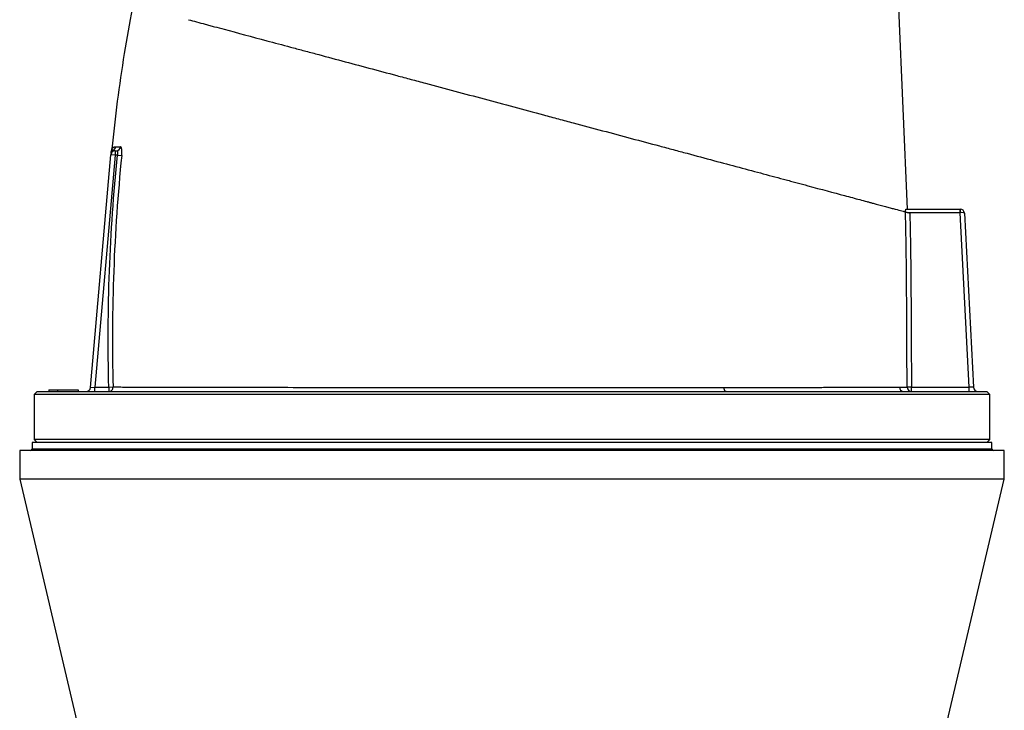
# Model space of a CAD drawing. Header units: millimetres. Extents: x 1760 to 3240, y 826 to 4276.
# Tile 9 of 10: x 2162 to 2838, y 3353 to 3826. Entities that reach past the tile are written whole.
import ezdxf

# ---------------------------------------------------------------- set-up
doc = ezdxf.new("R2010")
doc.units = ezdxf.units.MM

msp = doc.modelspace()

# ---------------------------------------------------------------- linework, layer by layer
at = {"color": 7, "linetype": 'Continuous', "lineweight": 25}
for p, q in [((2771.24, 3696.13), (2765.09, 3834.03)), ((2211.08, 3573.87), (2225.04, 3733.39)), ((2228.03, 3733.13), (2214.12, 3574.13)), ((2228.03, 3733.13), (2225.04, 3733.39)), ((2225.46, 3736.47), (2225.45, 3736.47)), ((2228.03, 3736.13), (2228.03, 3733.13)), ((2228.03, 3736.13), (2228.75, 3736.13)), ((2229.52, 3733.13), (2228.03, 3733.13)), ((2229.52, 3733.13), (2232.42, 3732.84)), ((2770.05, 3696.13), (2807.13, 3696.13)), ((2807.13, 3693.63), (2771.82, 3693.63)), ((2807.13, 3696.13), (2807.13, 3693.63)), ((2807.13, 3696.13), (2807.15, 3696.13)), ((2807.28, 3693.63), (2807.13, 3693.63)), ((2813.39, 3574.13), (2807.13, 3693.63)), ((2810.15, 3693.28), (2816.4, 3573.97)), ((2174.5, 3571.13), (2172.5, 3569.13)), ((2174.5, 3571.13), (2825.5, 3571.13)), ((2182.48, 3572.13), (2182.5, 3571.13)), ((2182.48, 3572.13), (2188.52, 3572.13)), ((2188.52, 3572.13), (2188.5, 3571.13)), ((2188.52, 3572.13), (2188.5, 3571.13)), ((2188.52, 3572.13), (2188.52, 3572.13)), ((2188.52, 3572.13), (2202.52, 3572.13)), ((2202.52, 3572.13), (2202.5, 3571.13)), ((2202.52, 3572.13), (2202.5, 3571.13)), ((2202.52, 3572.13), (2202.52, 3572.13)), ((2211.08, 3573.87), (2214.12, 3574.13)), ((2214.12, 3571.13), (2214.12, 3574.13)), ((2214.12, 3574.13), (2223.57, 3574.13)), ((2223.57, 3574.13), (2226.5, 3574.2)), ((2223.57, 3574.13), (2223.57, 3571.13)), ((2773.89, 3574.13), (2770.9, 3574.1)), ((2773.89, 3571.13), (2773.89, 3574.13)), ((2773.89, 3574.13), (2813.39, 3574.13)), ((2813.39, 3571.13), (2813.39, 3574.13)), ((2816.4, 3573.97), (2813.39, 3574.13)), ((2827.5, 3569.13), (2825.5, 3571.13)), ((2172.5, 3569.13), (2172.5, 3538.13)), ((2827.5, 3569.13), (2172.5, 3569.13)), ((2827.5, 3538.13), (2827.5, 3569.13)), ((2172.5, 3538.13), (2174.5, 3536.13)), ((2827.5, 3538.13), (2172.5, 3538.13)), ((2825.5, 3536.13), (2827.5, 3538.13)), ((2162.5, 3530.63), (2162.5, 3511.13)), ((2837.5, 3530.63), (2162.5, 3530.63)), ((2171, 3536.13), (2171, 3531.63)), ((2829, 3536.13), (2171, 3536.13)), ((2829, 3531.63), (2829, 3536.13)), ((2837.5, 3511.13), (2837.5, 3530.63)), ((2162.5, 3511.13), (2210.01, 3309.57)), ((2837.5, 3511.13), (2162.5, 3511.13)), ((2789.99, 3309.57), (2837.5, 3511.13))]:
    msp.add_line(p, q, dxfattribs=at)
at = {"color": 1, "linetype": 'Continuous', "lineweight": 25}
msp.add_line((2829, 3531.63), (2171, 3531.63), dxfattribs=at)
at = {"color": 7, "linetype": 'Continuous', "lineweight": 25, "flags": 128}
msp.add_lwpolyline([(2646.84, 3571.13), (2646.55, 3571.18), (2646.27, 3571.34), (2646.01, 3571.59), (2645.78, 3571.93), (2645.59, 3572.35), (2645.44, 3572.83), (2645.34, 3573.36), (2645.29, 3573.91)], dxfattribs=at)
at = {"color": 7, "linetype": 'Continuous', "lineweight": 25}
for centre, radius, start, end in [((2228.03, 3733.13), 3, 90, 175), ((2228.08, 3733.84), 2.99, 117.80823, 174.97062), ((2228.22, 3735.39), 3, 158.52985, 174.98299), ((2225.25, 3739.12), 3, 298.59876, 354.2324), ((2228.72, 3739.08), 2.96, 270.5887, 354.88473), ((2795.27, 3694.25), 12.03, 357.04331, 8.95669), ((2807.15, 3693.13), 3, 3, 90), ((2208.09, 3574.13), 3, 270, 355), ((2223.53, 3574.09), 2.97, 270.71728, 2.0882), ((2768.53, 3574.1), 2.97, 181.37353, 269.48511), ((2773.89, 3574.12), 2.99, 180.36658, 269.90634), ((2819.4, 3574.13), 3, 183, 270), ((2170, 3531.63), 1, 270, 0), ((2830, 3531.63), 1, 180, 270)]:
    msp.add_arc(centre, radius, start, end, dxfattribs=at)
msp.add_ellipse((2807.15, 3693.13), major_axis=(3, 0.16), ratio=0.166667, start_param=0, end_param=1.518436, dxfattribs=at)
for points, knots in [([(2239.56, 3833.66), (2237.71, 3823.34), (2233.92, 3802.18), (2229.26, 3770.03), (2226.82, 3748.19), (2225.6, 3737.29)], [0, 0, 0, 0, 0.323091, 0.662083, 1, 1, 1, 1]), ([(2278.22, 3825.89), (2281.81, 3824.93), (2285.64, 3823.9), (2290.74, 3822.53), (2291.78, 3822.25), (2293.88, 3821.69), (2294.95, 3821.4), (2298.19, 3820.54), (2300.4, 3819.94), (2311.67, 3816.92), (2321.42, 3814.31), (2337.11, 3810.11), (2342.51, 3808.66), (2350.89, 3806.41), (2353.73, 3805.65), (2358.05, 3804.5), (2359.5, 3804.11), (2362.41, 3803.33), (2363.88, 3802.94), (2371.23, 3800.97), (2377.21, 3799.36), (2389.38, 3796.1), (2395.56, 3794.44), (2408.13, 3791.08), (2414.52, 3789.37), (2424.24, 3786.76), (2427.51, 3785.89), (2432.44, 3784.56), (2434.1, 3784.12), (2437.41, 3783.23), (2439.08, 3782.79), (2447.4, 3780.56), (2454.07, 3778.77), (2467.47, 3775.18), (2474.19, 3773.38), (2494.4, 3767.96), (2507.96, 3764.33), (2523.31, 3760.21), (2525.02, 3759.76), (2528.44, 3758.84), (2530.15, 3758.38), (2535.26, 3757.01), (2538.65, 3756.11), (2548.77, 3753.39), (2555.45, 3751.6), (2575.32, 3746.28), (2588.32, 3742.8), (2604.24, 3738.53), (2607.41, 3737.68), (2612.14, 3736.41), (2613.72, 3735.99), (2616.86, 3735.15), (2618.42, 3734.73), (2626.21, 3732.64), (2632.3, 3731.01), (2644.2, 3727.82), (2650.01, 3726.27), (2661.36, 3723.22), (2666.9, 3721.74), (2677.68, 3718.85), (2682.92, 3717.45), (2689.27, 3715.75), (2690.53, 3715.41), (2693.03, 3714.74), (2694.27, 3714.41), (2697.96, 3713.42), (2700.36, 3712.78), (2712.05, 3709.64), (2720.45, 3707.39), (2731.66, 3704.39), (2735.16, 3703.45), (2740.07, 3702.14), (2741.64, 3701.71), (2743.92, 3701.1), (2744.67, 3700.9), (2746.13, 3700.51), (2746.85, 3700.32), (2750.35, 3699.38), (2752.88, 3698.7), (2755.73, 3697.94), (2756.28, 3697.79), (2757.36, 3697.5), (2757.88, 3697.36), (2759.43, 3696.95), (2760.42, 3696.68), (2763.25, 3695.92), (2764.93, 3695.47), (2767.06, 3694.9), (2767.7, 3694.73), (2768.55, 3694.5), (2768.82, 3694.43), (2769.31, 3694.3), (2769.54, 3694.24), (2769.75, 3694.18)], [0, 0, 0, 0, 0.03125, 0.03125, 0.039063, 0.039063, 0.046875, 0.046875, 0.0625, 0.0625, 0.125, 0.125, 0.15625, 0.15625, 0.171875, 0.171875, 0.179688, 0.179688, 0.1875, 0.1875, 0.21875, 0.21875, 0.25, 0.25, 0.28125, 0.28125, 0.296875, 0.296875, 0.304687, 0.304687, 0.3125, 0.3125, 0.34375, 0.34375, 0.375, 0.375, 0.4375, 0.4375, 0.445312, 0.445312, 0.453125, 0.453125, 0.46875, 0.46875, 0.5, 0.5, 0.5625, 0.5625, 0.578125, 0.578125, 0.585937, 0.585937, 0.59375, 0.59375, 0.625, 0.625, 0.65625, 0.65625, 0.6875, 0.6875, 0.71875, 0.71875, 0.726563, 0.726563, 0.734375, 0.734375, 0.75, 0.75, 0.8125, 0.8125, 0.84375, 0.84375, 0.859375, 0.859375, 0.867188, 0.867188, 0.875, 0.875, 0.90625, 0.90625, 0.914063, 0.914063, 0.921875, 0.921875, 0.9375, 0.9375, 0.96875, 0.96875, 0.984375, 0.984375, 0.992188, 0.992188, 1, 1, 1, 1]), ([(2223.57, 3574.13), (2222.89, 3600.66), (2223.05, 3627.19), (2225.04, 3680.25), (2226.87, 3706.72), (2229.52, 3733.13)], [0, 0, 0, 0, 0.5, 0.5, 1, 1, 1, 1]), ([(2225.1, 3734.1), (2225.12, 3734.34), (2225.16, 3734.81), (2225.2, 3735.26), (2225.23, 3735.63), (2225.23, 3735.6), (2225.23, 3735.59)], [0, 0, 0, 0, 0.281589, 0.570848, 0.850152, 1, 1, 1, 1]), ([(2225.59, 3737.29), (2225.58, 3737.18), (2225.57, 3736.94), (2225.5, 3736.66), (2225.44, 3736.51), (2225.43, 3736.48)], [0, 0, 0, 0, 0.366853, 0.867083, 1, 1, 1, 1]), ([(2232.42, 3732.84), (2229.78, 3706.49), (2227.95, 3680.08), (2226.47, 3640.39), (2226.18, 3627.15), (2226.03, 3600.68), (2226.16, 3587.44), (2226.5, 3574.2)], [0, 0, 0, 0, 0.5, 0.5, 0.75, 0.75, 1, 1, 1, 1]), ([(2228.75, 3736.13), (2228.83, 3736.13), (2228.91, 3736.11), (2229.06, 3736.04), (2229.13, 3735.99), (2229.27, 3735.85), (2229.33, 3735.76), (2229.44, 3735.55), (2229.48, 3735.43), (2229.56, 3735.15), (2229.59, 3735), (2229.63, 3734.67), (2229.65, 3734.49), (2229.65, 3734.12), (2229.64, 3733.93), (2229.59, 3733.53), (2229.56, 3733.33), (2229.52, 3733.13)], [0, 0, 0, 0, 0.125, 0.125, 0.25, 0.25, 0.375, 0.375, 0.5, 0.5, 0.625, 0.625, 0.75, 0.75, 0.875, 0.875, 1, 1, 1, 1]), ([(2232.42, 3732.84), (2232.46, 3733.23), (2232.49, 3733.62), (2232.54, 3734.4), (2232.55, 3734.77), (2232.55, 3735.32), (2232.55, 3735.49), (2232.54, 3735.84), (2232.53, 3736.01), (2232.5, 3736.5), (2232.47, 3736.81), (2232.4, 3737.36), (2232.36, 3737.61), (2232.25, 3738.04), (2232.19, 3738.22), (2232.09, 3738.45), (2232.06, 3738.51), (2231.98, 3738.62), (2231.95, 3738.67), (2231.83, 3738.78), (2231.75, 3738.82), (2231.67, 3738.82)], [0, 0, 0, 0, 0.125, 0.125, 0.25, 0.25, 0.3125, 0.3125, 0.375, 0.375, 0.5, 0.5, 0.625, 0.625, 0.75, 0.75, 0.8125, 0.8125, 0.875, 0.875, 1, 1, 1, 1]), ([(2770.9, 3574.1), (2770.82, 3584.11), (2770.75, 3594.12), (2770.67, 3609.13), (2770.65, 3614.13), (2770.61, 3624.14), (2770.59, 3629.14), (2770.46, 3654.16), (2770.2, 3674.17), (2769.75, 3694.18)], [0, 0, 0, 0, 0.25, 0.25, 0.375, 0.375, 0.5, 0.5, 1, 1, 1, 1]), ([(2769.75, 3694.18), (2769.77, 3694.18), (2769.81, 3694.17), (2769.92, 3694.14), (2769.99, 3694.12), (2770.16, 3694.07), (2770.26, 3694.04), (2770.49, 3693.98), (2770.62, 3693.95), (2770.89, 3693.88), (2771.04, 3693.84), (2771.35, 3693.75), (2771.52, 3693.71), (2771.85, 3693.62), (2772.03, 3693.57), (2772.38, 3693.48), (2772.56, 3693.43), (2772.74, 3693.38)], [0, 0, 0, 0, 0.125, 0.125, 0.25, 0.25, 0.375, 0.375, 0.5, 0.5, 0.625, 0.625, 0.75, 0.75, 0.875, 0.875, 1, 1, 1, 1]), ([(2769.87, 3694.15), (2769.86, 3694.43), (2769.86, 3694.69), (2769.87, 3695.18), (2769.88, 3695.39), (2769.92, 3695.75), (2769.94, 3695.89), (2769.99, 3696.08), (2770.01, 3696.13), (2770.05, 3696.13)], [0, 0, 0, 0, 0.25, 0.25, 0.5, 0.5, 0.75, 0.75, 1, 1, 1, 1]), ([(2772.74, 3693.38), (2773.19, 3673.51), (2773.45, 3653.63), (2773.56, 3631.27), (2773.57, 3628.79), (2773.59, 3623.82), (2773.6, 3621.33), (2773.64, 3613.88), (2773.66, 3608.91), (2773.74, 3594), (2773.81, 3584.07), (2773.89, 3574.13)], [0, 0, 0, 0, 0.5, 0.5, 0.5625, 0.5625, 0.625, 0.625, 0.75, 0.75, 1, 1, 1, 1]), ([(2226.5, 3574.2), (2227.7, 3574.2), (2229.07, 3574.19), (2231.37, 3574.19), (2232.17, 3574.18), (2233.86, 3574.18), (2235.63, 3574.17), (2237.56, 3574.17), (2239.56, 3574.16), (2240.6, 3574.16), (2243.83, 3574.15), (2246.13, 3574.14), (2253.43, 3574.12), (2258.86, 3574.11), (2270.83, 3574.08), (2277.37, 3574.06), (2286.26, 3574.05), (2288.08, 3574.04), (2291.76, 3574.04), (2293.63, 3574.03), (2299.34, 3574.02), (2303.25, 3574.02), (2311.31, 3574), (2315.45, 3574), (2321.83, 3573.99), (2323.98, 3573.98), (2328.35, 3573.98), (2330.57, 3573.98), (2341.74, 3573.96), (2350.98, 3573.95), (2370.08, 3573.94), (2379.92, 3573.93), (2395.15, 3573.92), (2400.29, 3573.92), (2408.13, 3573.91), (2410.77, 3573.91), (2416.07, 3573.91), (2418.73, 3573.91), (2432.06, 3573.91), (2442.82, 3573.9), (2464.52, 3573.9), (2475.46, 3573.9), (2492.01, 3573.9), (2497.56, 3573.9), (2505.9, 3573.9), (2508.7, 3573.9), (2514.26, 3573.9), (2517.03, 3573.9), (2530.85, 3573.9), (2541.77, 3573.9), (2563.38, 3573.9), (2574.06, 3573.9), (2587.25, 3573.9), (2589.88, 3573.9), (2595.12, 3573.9), (2597.74, 3573.9), (2605.55, 3573.9), (2610.68, 3573.9), (2620.82, 3573.9), (2625.81, 3573.9), (2633.2, 3573.9), (2635.65, 3573.91), (2640.5, 3573.91), (2642.91, 3573.91), (2645.29, 3573.91)], [0, 0, 0, 0, 0.03125, 0.03125, 0.046875, 0.046875, 0.0625, 0.078125, 0.078125, 0.09375, 0.09375, 0.125, 0.125, 0.1875, 0.1875, 0.25, 0.25, 0.265625, 0.265625, 0.28125, 0.28125, 0.3125, 0.3125, 0.34375, 0.34375, 0.359375, 0.359375, 0.375, 0.375, 0.4375, 0.4375, 0.5, 0.5, 0.53125, 0.53125, 0.546875, 0.546875, 0.5625, 0.5625, 0.625, 0.625, 0.6875, 0.6875, 0.71875, 0.71875, 0.734375, 0.734375, 0.75, 0.75, 0.8125, 0.8125, 0.875, 0.875, 0.890625, 0.890625, 0.90625, 0.90625, 0.9375, 0.9375, 0.96875, 0.96875, 0.984375, 0.984375, 1, 1, 1, 1]), ([(2645.29, 3573.91), (2653.07, 3573.91), (2660.53, 3573.92), (2674.84, 3573.92), (2681.69, 3573.93), (2694.78, 3573.94), (2701.02, 3573.94), (2708.43, 3573.95), (2709.89, 3573.95), (2712.78, 3573.95), (2714.2, 3573.96), (2718.37, 3573.96), (2721.04, 3573.96), (2728.77, 3573.97), (2733.51, 3573.97), (2742.19, 3573.98), (2746.13, 3573.99), (2751.42, 3573.99), (2753.08, 3573.99), (2756.19, 3574), (2757.63, 3574), (2760.29, 3574.01), (2761.51, 3574.01), (2763.15, 3574.02), (2763.68, 3574.02), (2764.66, 3574.02), (2765.12, 3574.02), (2765.56, 3574.03)], [0, 0, 0, 0, 0.125, 0.125, 0.25, 0.25, 0.375, 0.375, 0.40625, 0.40625, 0.4375, 0.4375, 0.5, 0.5, 0.625, 0.625, 0.75, 0.75, 0.8125, 0.8125, 0.875, 0.875, 0.9375, 0.9375, 0.96875, 0.96875, 1, 1, 1, 1]), ([(2765.56, 3574.03), (2766.8, 3574.04), (2767.87, 3574.05), (2769.66, 3574.08), (2770.37, 3574.09), (2770.9, 3574.1)], [0, 0, 0, 0, 0.5, 0.5, 1, 1, 1, 1])]:
    msp.add_open_spline(points, degree=3, knots=knots, dxfattribs=at)
at = {"color": 1, "linetype": 'Continuous', "lineweight": 25}
for points, knots in [([(2225.45, 3736.47), (2225.44, 3736.46), (2225.36, 3736.4), (2225.73, 3736.8), (2226.37, 3736.59), (2226.68, 3736.48)], [0, 0, 0, 0, 0.07542, 0.537788, 1, 1, 1, 1]), ([(2225.64, 3737.28), (2225.63, 3737.25), (2225.58, 3737.17), (2225.78, 3737.53), (2226.24, 3738.09), (2227.03, 3738.69), (2227.91, 3738.78), (2228.23, 3738.82)], [0, 0, 0, 0, 0.08429, 0.261318, 0.438385, 0.793343, 1, 1, 1, 1])]:
    msp.add_open_spline(points, degree=3, knots=knots, dxfattribs=at)
at = {"color": 7, "linetype": 'Continuous', "lineweight": 25}
for points in [[(2226.68, 3736.48), (2227.04, 3736.27), (2227.49, 3736.13), (2228.03, 3736.13)], [(2228.23, 3738.82), (2229.13, 3738.82), (2230.28, 3738.82), (2231.67, 3738.82)]]:
    msp.add_open_spline(points, degree=3, dxfattribs=at)

doc.saveas('drawing.dxf')
